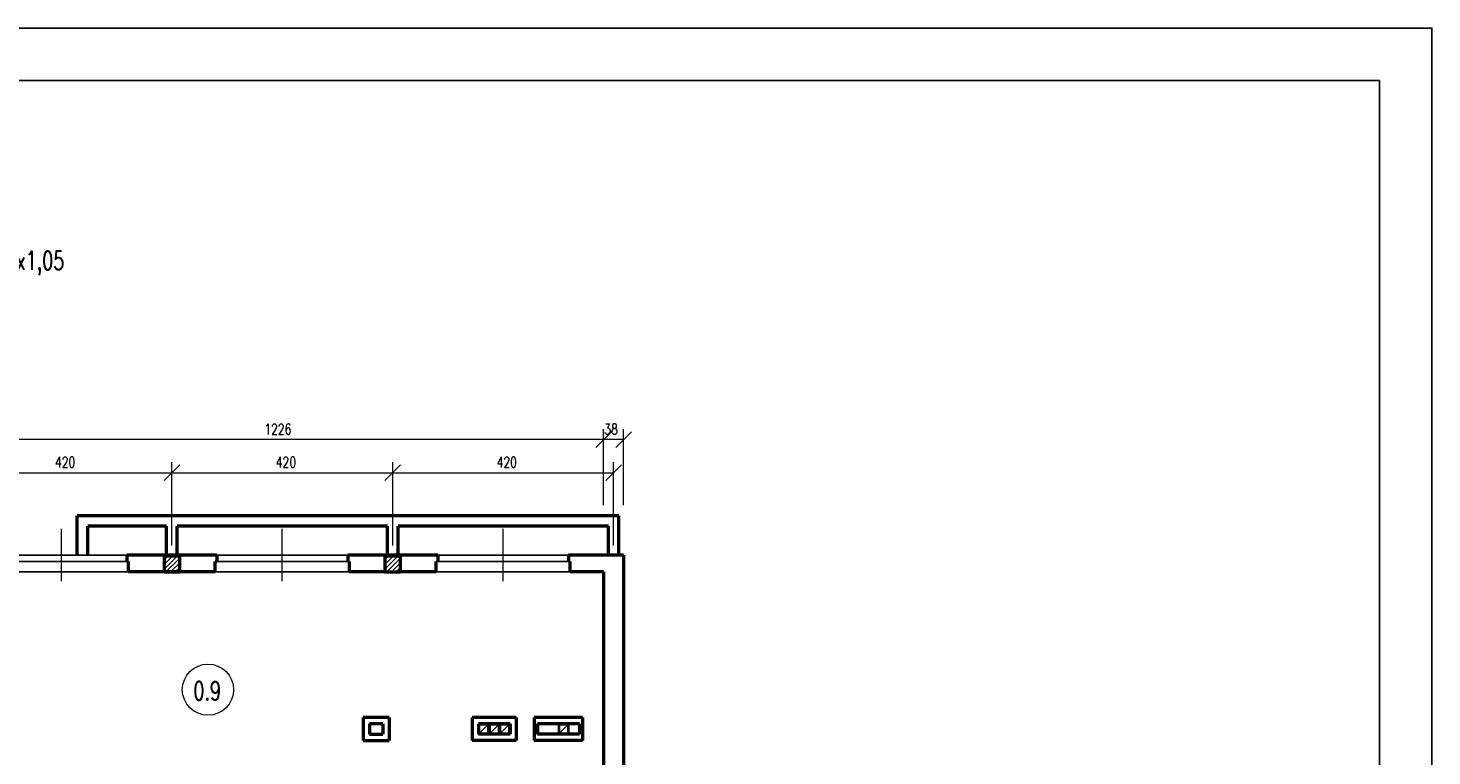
# Model space of a CAD drawing. Header units: millimetres. Extents: x -56112 to 30506, y -136199 to -2178.
# Tile 45 of 45: x 3809 to 30506, y -16028 to -2178. Entities that reach past the tile are written whole.
import ezdxf
from ezdxf.enums import TextEntityAlignment as Align

# ---------------------------------------------------------------- set-up
doc = ezdxf.new("R2010")
doc.units = ezdxf.units.MM
doc.header["$LTSCALE"] = 10
doc.header["$MEASUREMENT"] = 0
doc.header["$PDMODE"] = 35
for name, color, linetype, lineweight in [('L001', 1, 'Continuous', 18), ('L002', 2, 'Continuous', 25), ('L003', 3, 'Continuous', 50)]:
    doc.layers.add(name, color=color, linetype=linetype, lineweight=lineweight)
doc.layers.add('L004', color=4, linetype='Continuous')
doc.styles.get("Standard").update_dxf_attribs({"font": 'simplex.shx', "width": 0.75, "height": 200})
doc.dimstyles.new('1_100', dxfattribs={"dimtxt": 200, "dimasz": 300, "dimexe": 200, "dimexo": 200, "dimgap": 100, "dimtad": 1, "dimdec": 0, "dimlfac": 0.1, "dimtxsty": 'Standard', "dimblk": 'OBLIQUE', "dimcen": 250, "dimdle": 2, "dimclrt": 2, "dimadec": 0, "dimazin": 0, "dimtfac": 1, "dimtdec": 0, "dimtmove": 1, "dimatfit": 3, "dimfxl": 1, "dimarcsym": 0})

# ---------------------------------------------------------------- blocks, each defined once
blk = doc.blocks.new('_Oblique')
at = {"layer": 'L004', "color": 0, "lineweight": -2}
blk.add_line((-0.5, -0.5), (0.5, 0.5), dxfattribs=at)
blk = doc.blocks.new('*D1865')
at = {"layer": 'Defpoints'}
for p in [(8548, -9809), (2494, -10010), (2494, -11107), (14754, -11457)]:
    blk.add_point(p, dxfattribs=at)
at = {"layer": 'L001'}
for p, q in [((2494, -10907), (2494, -9810)), ((14754, -11257), (14754, -9810)), ((14754, -10010), (2494, -10010))]:
    blk.add_line(p, q, dxfattribs=at)
at = {"layer": 'L001', "xscale": 300, "yscale": 300, "zscale": 300}
for p, rotation in [((2494, -10010), 180), ((14754, -10010), 360)]:
    blk.add_blockref('_Oblique', p, dxfattribs=dict(at, rotation=rotation))
at = {"layer": 'L001', "color": 2, "linetype": 'Continuous', "width": 0.75}
blk.add_text('1226', height=200, dxfattribs=at).set_placement((8302, -9809), align=Align.MIDDLE_LEFT)
blk = doc.blocks.new('*D1867')
at = {"layer": 'Defpoints'}
for p in [(14754, -10010), (14887, -10010), (14754, -11457), (15134, -11456)]:
    blk.add_point(p, dxfattribs=at)
at = {"layer": 'L001'}
for p, q in [((14754, -11257), (14754, -9810)), ((15134, -11256), (15134, -9810)), ((14752, -10010), (14754, -10010)), ((15134, -10010), (14754, -10010)), ((15136, -10010), (15134, -10010))]:
    blk.add_line(p, q, dxfattribs=at)
at = {"layer": 'L001', "xscale": 300, "yscale": 300, "zscale": 300}
blk.add_blockref('_Oblique', (14754, -10010), dxfattribs=at)
at = {"layer": 'L001', "xscale": 300, "yscale": 300, "zscale": 300, "rotation": 180}
blk.add_blockref('_Oblique', (15134, -10010), dxfattribs=at)
at = {"layer": 'L001', "color": 2, "linetype": 'Continuous', "width": 0.75}
blk.add_text('38', height=200, dxfattribs=at).set_placement((14766, -9810), align=Align.MIDDLE_LEFT)
blk = doc.blocks.new('*D1883')
at = {"layer": 'Defpoints'}
for p in [(4513, -10439), (6544, -10640), (2344, -12227), (6544, -12227)]:
    blk.add_point(p, dxfattribs=at)
at = {"layer": 'L001'}
for p, q in [((2344, -12027), (2344, -10440)), ((2344, -10640), (6544, -10640)), ((6544, -12027), (6544, -10440))]:
    blk.add_line(p, q, dxfattribs=at)
at = {"layer": 'L001', "xscale": 300, "yscale": 300, "zscale": 300, "rotation": 180}
blk.add_blockref('_Oblique', (2344, -10640), dxfattribs=at)
at = {"layer": 'L001', "xscale": 300, "yscale": 300, "zscale": 300}
blk.add_blockref('_Oblique', (6544, -10640), dxfattribs=at)
at = {"layer": 'L001', "color": 2, "linetype": 'Continuous', "width": 0.75}
blk.add_text('420', height=200, dxfattribs=at).set_placement((4320, -10439), align=Align.MIDDLE_LEFT)
blk = doc.blocks.new('*D1884')
at = {"layer": 'Defpoints'}
for p in [(8713, -10439), (10744, -10640), (6544, -12227), (10744, -12227)]:
    blk.add_point(p, dxfattribs=at)
at = {"layer": 'L001'}
for p, q in [((6544, -12027), (6544, -10440)), ((6544, -10640), (10744, -10640)), ((10744, -12027), (10744, -10440))]:
    blk.add_line(p, q, dxfattribs=at)
at = {"layer": 'L001', "xscale": 300, "yscale": 300, "zscale": 300, "rotation": 180}
blk.add_blockref('_Oblique', (6544, -10640), dxfattribs=at)
at = {"layer": 'L001', "xscale": 300, "yscale": 300, "zscale": 300}
blk.add_blockref('_Oblique', (10744, -10640), dxfattribs=at)
at = {"layer": 'L001', "color": 2, "linetype": 'Continuous', "width": 0.75}
blk.add_text('420', height=200, dxfattribs=at).set_placement((8520, -10439), align=Align.MIDDLE_LEFT)
blk = doc.blocks.new('*D1886')
at = {"layer": 'Defpoints'}
for p in [(12913, -10439), (14944, -10640), (10744, -12227), (14944, -12227)]:
    blk.add_point(p, dxfattribs=at)
at = {"layer": 'L001'}
for p, q in [((10744, -12027), (10744, -10440)), ((10744, -10640), (14944, -10640)), ((14944, -12027), (14944, -10440))]:
    blk.add_line(p, q, dxfattribs=at)
at = {"layer": 'L001', "xscale": 300, "yscale": 300, "zscale": 300, "rotation": 180}
blk.add_blockref('_Oblique', (10744, -10640), dxfattribs=at)
at = {"layer": 'L001', "xscale": 300, "yscale": 300, "zscale": 300}
blk.add_blockref('_Oblique', (14944, -10640), dxfattribs=at)
at = {"layer": 'L001', "color": 2, "linetype": 'Continuous', "width": 0.75}
blk.add_text('420', height=200, dxfattribs=at).set_placement((12720, -10439), align=Align.MIDDLE_LEFT)

msp = doc.modelspace()

# ---------------------------------------------------------------- hatches: boundary and pattern name
at = {"layer": 'L001'}
h = msp.add_hatch(dxfattribs=at)
h.set_pattern_fill('ANSI31', color=256, scale=500, style=0)
h.set_pattern_definition([(45, (-4200, 0), (-44.19417, 44.19417), [])])
h.paths.add_polyline_path([(6694, -12226.8), (6394, -12226.8), (6394, -12526.8), (6694, -12526.8)], flags=16)
h = msp.add_hatch(dxfattribs=at)
h.set_pattern_fill('ANSI31', color=256, scale=500, style=0)
h.paths.add_polyline_path([(10594, -12226.8), (10594, -12526.8), (10894, -12526.8), (10894, -12226.8)])

# ---------------------------------------------------------------- linework, layer by layer
at = {"layer": 'Defpoints'}
msp.add_3dface([(-51868.7, -2177.9, 0), (30505.6, -2177.9, 0), (30505.6, -31877.9, 0), (-51868.7, -31877.9, 0)], dxfattribs=at)
at = {"layer": 'L001'}
for p, q in [((4444, -12704.9), (4444, -11708.7)), ((8644, -12704.9), (8644, -11708.7)), ((12844, -12704.9), (12844, -11708.7))]:
    msp.add_line(p, q, dxfattribs=at)
msp.add_circle((7230.5, -14767.4), 488.1, dxfattribs=at)
at = {"layer": 'L002'}
for p, q in [((3199, -12206.8), (5689, -12206.8)), ((7399, -12206.8), (9889, -12206.8)), ((11599, -12206.8), (14089, -12206.8)), ((5719, -12526.8), (3169, -12526.8)), ((3199, -12326.8), (5689, -12326.8)), ((9919, -12526.8), (7369, -12526.8)), ((7399, -12326.8), (9889, -12326.8)), ((11569, -12326.8), (14119, -12326.8)), ((14119, -12526.8), (11569, -12526.8)), ((12394, -15436.8), (12394, -15596.8)), ((12394, -15596.8), (12554, -15436.8)), ((12554, -15436.8), (12394, -15436.8)), ((12554, -15436.8), (12554, -15596.8)), ((12594, -15596.8), (12754, -15436.8)), ((12754, -15436.8), (12594, -15436.8)), ((12594, -15436.8), (12594, -15596.8)), ((12754, -15436.8), (12754, -15596.8)), ((12794, -15596.8), (12954, -15436.8)), ((12794, -15436.8), (12794, -15596.8)), ((12954, -15436.8), (12794, -15436.8)), ((12954, -15436.8), (12954, -15596.8)), ((13894, -15416.8), (13894, -15616.8)), ((14074, -15436.8), (13914, -15436.8)), ((13914, -15436.8), (13914, -15596.8)), ((13914, -15596.8), (14074, -15436.8)), ((14074, -15436.8), (14074, -15596.8)), ((14094, -15416.8), (14094, -15616.8)), ((12554, -15596.8), (12394, -15596.8)), ((12754, -15596.8), (12594, -15596.8)), ((12954, -15596.8), (12794, -15596.8)), ((14074, -15596.8), (13914, -15596.8))]:
    msp.add_line(p, q, dxfattribs=at)
at = {"layer": 'L003'}
for p, q in [((15044, -11456.8), (4744, -11456.8)), ((4744, -12206.8), (4744, -11456.8)), ((15044, -12206.8), (15044, -11456.8)), ((4944, -12206.8), (4944, -11656.8)), ((6444, -11656.8), (4944, -11656.8)), ((6444, -12206.8), (6444, -11656.8)), ((10644, -11656.8), (6644, -11656.8)), ((6644, -12206.8), (6644, -11656.8)), ((10644, -12206.8), (10644, -11656.8)), ((10844, -12206.8), (10844, -11656.8)), ((14844, -11656.8), (10844, -11656.8)), ((14844, -12206.8), (14844, -11656.8)), ((7399, -12206.8), (5689, -12206.8)), ((5689, -12206.8), (5689, -12326.8)), ((7399, -12206.8), (7399, -12326.8)), ((11599, -12206.8), (9889, -12206.8)), ((9889, -12206.8), (9889, -12326.8)), ((11599, -12206.8), (11599, -12326.8)), ((15134, -12206.8), (14089, -12206.8)), ((14089, -12206.8), (14089, -12326.8)), ((15134, -12206.8), (15134, -18416.8)), ((5689, -12326.8), (5719, -12326.8)), ((5719, -12526.8), (5719, -12326.8)), ((7369, -12526.8), (5719, -12526.8)), ((7369, -12326.8), (7399, -12326.8)), ((7369, -12526.8), (7369, -12326.8)), ((9889, -12326.8), (9919, -12326.8)), ((9919, -12526.8), (9919, -12326.8)), ((10594, -12526.8), (9919, -12526.8)), ((11569, -12526.8), (10894, -12526.8)), ((11569, -12526.8), (11569, -12326.8)), ((14119, -12526.8), (14119, -12326.8)), ((14754, -12526.8), (14119, -12526.8)), ((14754, -12526.8), (14754, -17816.8)), ((10674, -15296.8), (10184, -15296.8)), ((10184, -15296.8), (10184, -15736.8)), ((10304, -15416.8), (10304, -15616.8)), ((10554, -15416.8), (10304, -15416.8)), ((10554, -15416.8), (10554, -15616.8)), ((10674, -15296.8), (10674, -15736.8)), ((13094, -15296.8), (12254, -15296.8)), ((12254, -15296.8), (12254, -15736.8)), ((12374, -15416.8), (12374, -15616.8)), ((12974, -15416.8), (12374, -15416.8)), ((12974, -15416.8), (12574, -15416.8)), ((12574, -15416.8), (12574, -15616.8)), ((12774, -15416.8), (12774, -15616.8)), ((12974, -15416.8), (12974, -15616.8)), ((13094, -15296.8), (13094, -15736.8)), ((14354, -15296.8), (13434, -15296.8)), ((13434, -15296.8), (13434, -15736.8)), ((14294, -15416.8), (13494, -15416.8)), ((13494, -15416.8), (13494, -15616.8)), ((14294, -15416.8), (14294, -15616.8)), ((14294, -15416.8), (14294, -15616.8)), ((14354, -15296.8), (14354, -15736.8)), ((10184, -15736.8), (10674, -15736.8)), ((10304, -15616.8), (10554, -15616.8)), ((13094, -15736.8), (12254, -15736.8)), ((12974, -15616.8), (12374, -15616.8)), ((14354, -15736.8), (13434, -15736.8)), ((14294, -15616.8), (13494, -15616.8)), ((14294, -15616.8), (14094, -15616.8))]:
    msp.add_line(p, q, dxfattribs=at)
at = {"layer": 'L003', "flags": 128}
for points in [[(6394, -12526.8), (6694, -12526.8), (6694, -12226.8), (6394, -12226.8)], [(10594, -12526.8), (10894, -12526.8), (10894, -12226.8), (10594, -12226.8)]]:
    msp.add_lwpolyline(points, close=True, dxfattribs=at)
at = {"layer": 'L004'}
msp.add_3dface([(29505.6, -3177.9, 0), (-50868.7, -3177.9, 0), (-50868.7, -30877.9, 0), (29505.6, -30877.9, 0)], dxfattribs=at)

# ---------------------------------------------------------------- texts
at = {"layer": 'L001', "width": 0.7}
msp.add_text('0.9', height=350, dxfattribs=at).set_placement((7216, -15069.3), align=Align.BOTTOM_CENTER)
at = {"layer": 'L003', "width": 0.7}
msp.add_text('YnTKSY 3x2x1,05', height=350, rotation=360, dxfattribs=at).set_placement((3069.7, -6880.7), align=Align.BOTTOM_CENTER)

# ---------------------------------------------------------------- dimensions: what is measured, and where the dimension line sits
at = {"layer": 'L001'}
dim = msp.add_linear_dim(base=(2494, -10010.1), p1=(14754, -11456.8), p2=(2494, -11106.8), angle=180, dimstyle='1_100', override={"dimtad": 0}, dxfattribs=at)
dim.commit()
dim.dimension.update_dxf_attribs({"geometry": '*D1865', "text_midpoint": (8548.3, -9809), "dimtype": 160})
dim = msp.add_linear_dim(base=(14754, -10010.1), p1=(15134, -11455.7), p2=(14754, -11456.8), angle=180, dimstyle='1_100', dxfattribs=at)
dim.commit()
dim.dimension.update_dxf_attribs({"geometry": '*D1867', "text_midpoint": (14887, -10010.1), "dimtype": 160})
for base, p1, p2, picture, middle in [((6544, -10640.1), (2344, -12226.8), (6544, -12226.8), '*D1883', (4512.8, -10439.1)), ((10744, -10640.1), (6544, -12226.8), (10744, -12226.8), '*D1884', (8712.8, -10439.1)), ((14944, -10640.1), (10744, -12226.8), (14944, -12226.8), '*D1886', (12912.8, -10439.1))]:
    dim = msp.add_linear_dim(base=base, p1=p1, p2=p2, dimstyle='1_100', override={"dimtad": 0}, dxfattribs=at)
    dim.commit()
    dim.dimension.update_dxf_attribs({"geometry": picture, "text_midpoint": middle, "dimtype": 160})

doc.saveas('drawing.dxf')
